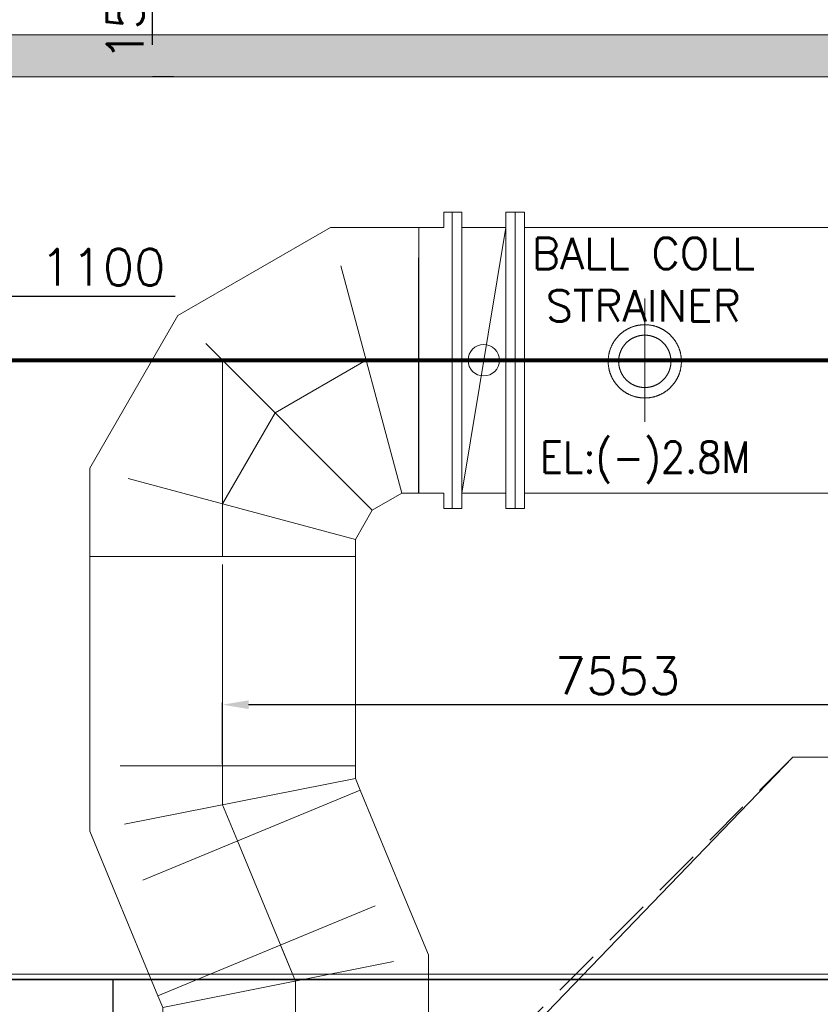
# Model space of a CAD drawing. Header units: inches. Extents: x 0 to 1545919, y -165762 to 23143738.
# Tile 88 of 131: x 100298 to 107952, y 158774 to 168183. Entities that reach past the tile are written whole.
import ezdxf

# ---------------------------------------------------------------- set-up
doc = ezdxf.new("R2010")
doc.units = ezdxf.units.IN
doc.header["$LTSCALE"] = 1800
doc.header["$MEASUREMENT"] = 0
doc.linetypes.add('CENTER', pattern=[2, 1.25, -0.25, 0.25, -0.25])
doc.linetypes.add('HIDDEN', pattern=[0.375, 0.25, -0.125])
doc.layers.get('0').update_dxf_attribs({"color": 253, "lineweight": 5})
for name, color, linetype, lineweight in [('CEN', 8, 'CENTER', 18), ('CONCRETE', 145, 'Continuous', 18), ('CWPIPE', 200, 'CENTER', 18), ('DIM', 4, 'Continuous', 18), ('EQUIP', 8, 'HIDDEN', 9), ('HATCH-1', 252, 'Continuous', 9), ('STEEL', 231, 'Continuous', 18), ('TEXT', 3, 'Continuous', 18)]:
    doc.layers.add(name, color=color, linetype=linetype, lineweight=lineweight)
doc.styles.add('ROMANS', font='romans.shx')
doc.linetypes.add('FENCELINE1', pattern='A,0.25,-0.1,[133,ltypeshp.shx,S=0.1,R=0,X=-0.1,Y=0],-0.1,1', length=1.45)
doc.dimstyles.new('MAIN', dxfattribs={"dimtxt": 350, "dimasz": 250, "dimexe": 20, "dimexo": 20, "dimgap": 100, "dimtad": 1, "dimdec": 0, "dimzin": 0, "dimdsep": 46, "dimtxsty": 'ROMANS', "dimcen": 0.09, "dimclrd": 256, "dimclre": 9, "dimclrt": 256, "dimadec": 0, "dimazin": 0, "dimtfac": 1, "dimtdec": 0, "dimtofl": 0, "dimtmove": 0, "dimatfit": 3, "dimfxl": 0.18, "dimtolj": 1, "dimtzin": 0, "dimarcsym": 0})
doc.dimstyles.new('USER175', dxfattribs={"dimscale": 175, "dimtxt": 2, "dimasz": 1.75, "dimexe": 0, "dimexo": 0, "dimgap": 0.5, "dimtad": 1, "dimdec": 0, "dimzin": 0, "dimdsep": 46, "dimtxsty": 'ROMANS', "dimcen": 0, "dimclrd": 4, "dimclre": 4, "dimclrt": 4, "dimadec": 0, "dimazin": 0, "dimtfac": 0.09, "dimtdec": 0, "dimtix": 1, "dimtofl": 0, "dimtmove": 0, "dimatfit": 3, "dimfxl": 1, "dimtolj": 1, "dimtzin": 0, "dimarcsym": 0})

# ---------------------------------------------------------------- blocks, each defined once
blk = doc.blocks.new('*D1113')
at = {"layer": 'DIM', "color": 4, "lineweight": -2, "transparency": 16777216}
for p, q in [((101768.2, 169137), (101568, 169137)), ((101568, 167943.3), (101568, 168830.8)), ((101768.2, 167637), (101568, 167637))]:
    blk.add_line(p, q, dxfattribs=at)
at = {"layer": 'DIM', "color": 4, "transparency": 16777216}
for points in [[(101516.9, 168830.8), (101619, 168830.8), (101568, 169137)], [(101516.9, 167943.3), (101619, 167943.3), (101568, 167637)]]:
    blk.add_solid(points, dxfattribs=at)
at = {"layer": 'DIM', "color": 4, "transparency": 16777216, "insert": (101305.5, 168387), "char_height": 350, "attachment_point": 5, "rotation": 90, "style": 'ROMANS'}
blk.add_mtext('\\A1;1500', dxfattribs=at)
blk = doc.blocks.new('A$C72CE6A6A')
blk.add_lwpolyline([(-9950, -5400), (-7350, -8000), (16205, -8000), (16205, 8000), (-7350, 8000), (-9950, 5400), (-24150, 5400), (-24150, -5400)], close=True)
at = {"layer": 'CONCRETE'}
blk.add_lwpolyline([(-9950, -5300), (-7350, -8000), (16205, -8000), (16205, 8000), (-7350, 8000), (-9950, 5300), (-24150, 5300), (-24150, -5300)], close=True, dxfattribs=at)
blk = doc.blocks.new('*D979')
at = {"layer": 'DIM', "color": 9, "lineweight": -2, "transparency": 16777216}
for p, q in [((109790, 161821.9), (109790, 161617)), ((102237, 161070.4), (102237, 161657))]:
    blk.add_line(p, q, dxfattribs=at)
at = {"layer": 'DIM', "lineweight": -2, "transparency": 16777216}
blk.add_line((109540, 161637), (102487, 161637), dxfattribs=at)
at = {"layer": 'DIM', "transparency": 16777216}
for points in [[(102487, 161678.7), (102487, 161595.4), (102237, 161637)], [(109540, 161678.7), (109540, 161595.4), (109790, 161637)]]:
    blk.add_solid(points, dxfattribs=at)
at = {"layer": 'DIM', "transparency": 16777216, "insert": (106013.5, 161912), "char_height": 350, "attachment_point": 5, "style": 'ROMANS'}
blk.add_mtext('\\A1;7553', dxfattribs=at)
blk = doc.blocks.new('BALL COLLECTOR')
at = {"layer": 'CEN'}
for p, q in [((3080, 588.8), (3080, -588.8)), ((0, 0), (4920, 0))]:
    blk.add_line(p, q, dxfattribs=at)
at = {"layer": 'CWPIPE', "color": 1, "linetype": 'Continuous'}
for p, q in [((320, -1270), (320, 1270)), ((410, 1270), (4230, 1270)), ((4410, 1270), (4830, 1270)), ((4410, 1270), (4830, -1270)), ((4830, 1270), (4410, 1270)), ((410, -1270), (4230, -1270)), ((4410, -1270), (4830, -1270)), ((4830, -1270), (4410, -1270))]:
    blk.add_line(p, q, dxfattribs=at)
for points in [[(240, 1270), (240, 1415), (320, 1415), (320, -1415), (240, -1415), (240, -1270), (0, -1270), (0, 1270), (240, 1270)], [(4920, -1415), (4920, 1415), (4830, 1415), (4830, -1415), (4920, -1415)], [(5000, 1270), (5000, 1415), (4920, 1415), (4920, -1415), (5000, -1415), (5000, -1270), (5240, -1270), (5240, 1270), (5000, 1270)]]:
    blk.add_lwpolyline(points, dxfattribs=at)
for points in [[(410, -1415), (410, 1415), (320, 1415), (320, -1415)], [(4320, -1415), (4320, 1415), (4230, 1415), (4230, -1415)], [(4410, -1415), (4410, 1415), (4320, 1415), (4320, -1415)]]:
    blk.add_lwpolyline(points, close=True, dxfattribs=at)
at = {"layer": 'CWPIPE', "color": 1}
for radius in [350, 250]:
    blk.add_circle((3080, -10.3), radius, dxfattribs=at)
at = {"layer": 'CWPIPE', "color": 1, "linetype": 'Continuous'}
blk.add_circle((4620, 0), 150, dxfattribs=at)
blk = doc.blocks.new('A$C31B96346')
for p, q in [((-1270, 1875), (1270, 1875)), ((-1270, 1712.9), (-1270, 1875)), ((1270, 1032.3), (1270, 1875)), ((-1270, 1712.9), (-1432.1, 1432.1)), ((-1270, 1712.9), (1270, 1032.3)), ((-1432.1, 1432.1), (-1712.9, 1270)), ((-1432.1, 1432.1), (427.3, -427.3)), ((-1875, 1270), (-1875, -1270)), ((-1712.9, 1270), (-1875, 1270)), ((-1712.9, 1270), (-1032.3, -1270)), ((1270, 1032.3), (427.3, -427.3)), ((427.3, -427.3), (-1032.3, -1270)), ((-1032.3, -1270), (-1875, -1270))]:
    blk.add_line(p, q)
at = {"layer": 'CEN', "linetype": 'CENTER'}
for p, q in [((0, 0), (0, 1875)), ((0, 1372.6), (-502.4, 502.4)), ((-502.4, 502.4), (-1372.6, 0)), ((0, 0), (-1875, 0))]:
    blk.add_line(p, q, dxfattribs=at)
blk = doc.blocks.new('A$C067A19F9')
for p, q in [((-1030.6, 830.6), (-1270, 252.6)), ((1316.1, -141.4), (-1030.6, 830.6)), ((-1270, -373), (-1270, 252.6)), ((1270, -252.6), (-1270, 252.6)), ((1316.1, -141.4), (1270, -252.6)), ((1270, -373), (1270, -252.6)), ((1270, -373), (-1270, -373))]:
    blk.add_line(p, q)
at = {"layer": 'CEN'}
for p in [(142.7, 344.6), (0, -373)]:
    blk.add_line(p, (0, 0), dxfattribs=at)
blk = doc.blocks.new('CW-PIT')
at = {"layer": 'HATCH-1'}
h = blk.add_hatch(dxfattribs=at)
h.set_pattern_fill('AR-CONC', color=256, scale=100, style=0)
h.set_pattern_definition([(50, (0, -500), (717.26, -62.752), [75, -825]), (355, (0, -500), (-138.751, 752.192), [60, -660]), (100.4514, (59.8, -505.2), (578.509, 689.44), [63.74, -701.142]), (46.184, (0, -300), (1067.24, -165.52), [112.5, -1237.5]), (96.6356, (88.9, -313.8), (934.66, 974.12), [95.61, -1051.714]), (351.184, (0, -300), (934.66, 974.12), [90, -990]), (21, (100, -350), (596.907, -402.619), [75, -825]), (326, (100, -350), (243.315, 725.15), [60, -660]), (71.4514, (149.74, -383.55), (840.222, 322.531), [63.74, -701.142]), (37.5, (0, -500), (12.16, 332.894), [0, -652, 0, -670, 0, -662.5]), (7.5, (0, -500), (263.0695, 394.412), [0, -382, 0, -637, 0, -252.5]), (327.5, (-223, -500), (533.8224, -22.555), [0, -250, 0, -780, 0, -1035]), (317.5, (-323, -500), (583.186, 100.105), [0, -325, 0, -518, 0, -735])])
h.paths.add_polyline_path([(15205, 14900), (-15200, 14900), (-15200, 14500), (15205, 14500)])
at = {"layer": 'CONCRETE'}
for p, q in [((15605, 14900), (-15550, 14900)), ((15205, 14500), (-15150, 14500))]:
    blk.add_line(p, q, dxfattribs=at)
blk = doc.blocks.new('*D987')
at = {"layer": 'DIM', "color": 9, "lineweight": -2, "transparency": 16777216}
for p, q in [((99890, 165992.1), (99890, 165522.3)), ((98790, 165792.7), (98790, 165522.3))]:
    blk.add_line(p, q, dxfattribs=at)
at = {"layer": 'DIM', "lineweight": -2, "transparency": 16777216}
for p, q in [((99040, 165542.3), (99640, 165542.3)), ((99890, 165542.3), (101784.6, 165542.3))]:
    blk.add_line(p, q, dxfattribs=at)
at = {"layer": 'DIM', "transparency": 16777216}
for points in [[(99040, 165584), (99040, 165500.7), (98790, 165542.3)], [(99640, 165584), (99640, 165500.7), (99890, 165542.3)]]:
    blk.add_solid(points, dxfattribs=at)
at = {"layer": 'DIM', "transparency": 16777216, "insert": (101092.9, 165817.3), "char_height": 350, "attachment_point": 5, "style": 'ROMANS'}
blk.add_mtext('\\A1;1100', dxfattribs=at)
blk = doc.blocks.new('A$C3D7F7A9A')
at = {"layer": 'STEEL', "linetype": 'FENCELINE1', "ltscale": 0.25}
blk.add_line((-16075, 5925), (-6300, 5925), dxfattribs=at)
at = {"layer": 'STEEL', "const_width": 15}
for points in [[(-16075, 5875), (-6550, 5875), (-6550, 5175)], [(-13850, 5150), (-13850, 5875)]]:
    blk.add_lwpolyline(points, dxfattribs=at)

msp = doc.modelspace()

# ---------------------------------------------------------------- linework, layer by layer
at = {"layer": 'CEN'}
for p, q in [((102237.032, 160726.598), (102237.032, 163053.439)), ((102379.757, 160335.907), (102935.003, 158995.427)), ((102935.003, 158995.427), (102935.003, 136621.059))]:
    msp.add_line(p, q, dxfattribs=at)
at = {"layer": 'CWPIPE'}
for p, q in [((103553.084, 160821.915), (103965.604, 159826.006)), ((101206.43, 159849.899), (101618.95, 158853.99))]:
    msp.add_line(p, q, dxfattribs=at)
msp.add_lwpolyline([(100967.032, 163053.439), (103507.032, 163053.439), (103507.032, 161053.439), (100967.032, 161053.439)], close=True, dxfattribs=at)
at = {"layer": 'STEEL', "const_width": 40}
msp.add_lwpolyline([(98790.003, 164928.439), (109790.003, 164928.439)], dxfattribs=at)

# ---------------------------------------------------------------- block references
at = {"linetype": 'HIDDEN'}
msp.add_blockref('CW-PIT', (115040.003, 153137.047), dxfattribs=at)
at = {"layer": 'CWPIPE', "xscale": -1}
for name, p, rotation in [('A$C31B96346', (102237.032, 164928.439), 270), ('A$C067A19F9', (102237.032, 160680.478), 180)]:
    msp.add_blockref(name, p, dxfattribs=dict(at, rotation=rotation))
msp.add_blockref('A$C067A19F9', (102935.003, 158995.427), dxfattribs=at)
at = {"layer": 'EQUIP', "xscale": -1}
msp.add_blockref('BALL COLLECTOR', (109354.032, 164928.439), dxfattribs=at)
at = {"layer": 'EQUIP'}
msp.add_blockref('A$C72CE6A6A', (115040.003, 153137.047), dxfattribs=at)
at = {"layer": 'STEEL'}
msp.add_blockref('A$C3D7F7A9A', (115040.003, 153137.047), dxfattribs=at)

# ---------------------------------------------------------------- texts
at = {"layer": 'TEXT', "ltscale": 10, "style": 'ROMANS', "width": 0.9}
msp.add_text('EL:(-)2.8M', height=300, dxfattribs=at).set_placement((105271.155, 163851.276))
at = {"layer": 'TEXT', "insert": (106260.979, 165699.63), "char_height": 300, "width": 2433.42109, "attachment_point": 5, "style": 'ROMANS'}
msp.add_mtext('BALL COLL\\PSTRAINER', dxfattribs=at)

# ---------------------------------------------------------------- dimensions: what is measured, and where the dimension line sits
at = {"layer": 'DIM'}
for base, p1, p2, angle, dimstyle, picture, middle in [((101567.958, 169137.047), (101768.163, 167637.047), (101768.163, 169137.047), 90, 'USER175', '*D1113', (101305.458, 168387.047)), ((102237.032, 161637.047), (109790.003, 161841.928), (102237.032, 161050.368), 180, 'MAIN', '*D979', (106013.517, 161912.047))]:
    dim = msp.add_linear_dim(base=base, p1=p1, p2=p2, angle=angle, dimstyle=dimstyle, override={"dimtmove": 0}, dxfattribs=at)
    dim.commit()
    dim.dimension.update_dxf_attribs({"geometry": picture, "text_midpoint": middle})
dim = msp.add_linear_dim(base=(98790.003, 165542.324), p1=(99890.003, 166012.055), p2=(98790.003, 165812.687), dimstyle='MAIN', override={"dimtmove": 0}, dxfattribs=at)
dim.commit()
dim.dimension.update_dxf_attribs({"geometry": '*D987', "text_midpoint": (101092.919, 165542.324), "dimtype": 160})

doc.saveas('drawing.dxf')
